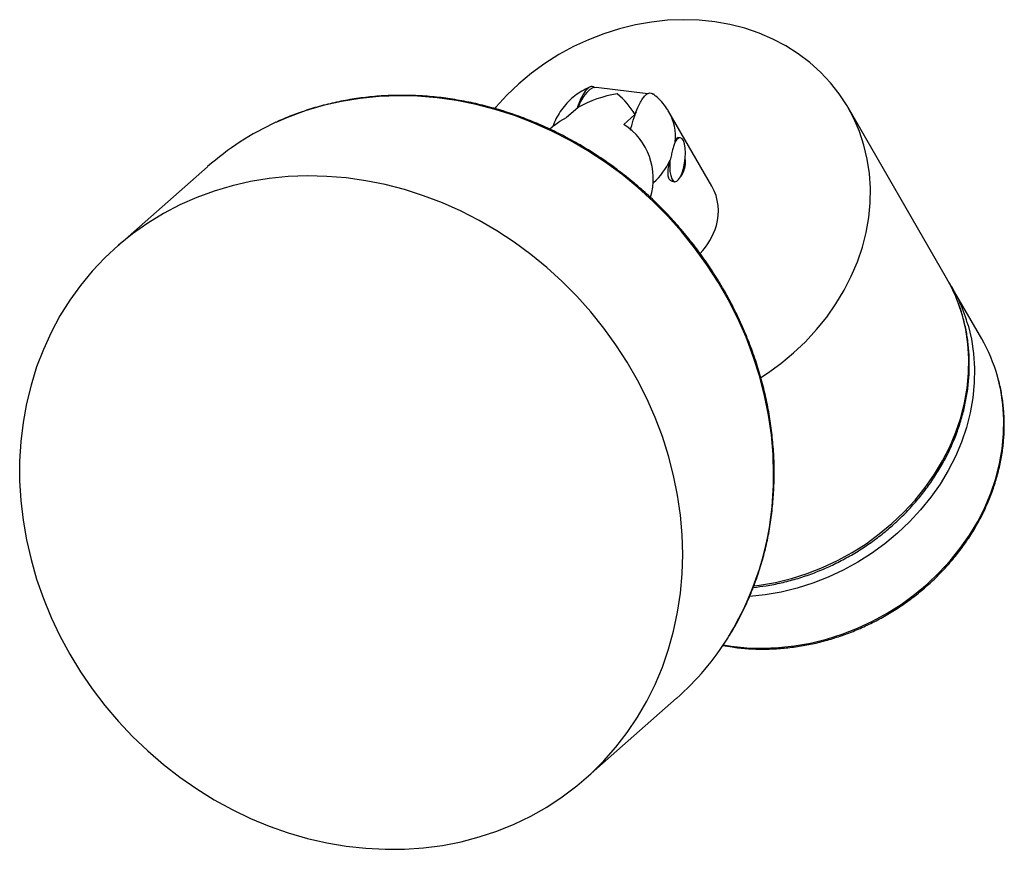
# Paper-space layout '_Dimétrica' of a CAD drawing. Header units: millimetres. Extents: x -86 to 25, y -75 to 18.
import ezdxf

# ---------------------------------------------------------------- set-up
doc = ezdxf.new("R2010")
doc.units = ezdxf.units.MM

psp = doc.layouts.new('_Dimétrica')

# ---------------------------------------------------------------- linework, layer by layer
at = {"color": 7, "linetype": 'Continuous', "lineweight": 25}
for p, q in [((-14.78, 9.97), (-20.62, 10.67)), ((-14.03, 9.87), (-14.16, 9.9)), ((-22.7, 8.39), (-23.96, 7.28)), ((-16.13, 7.89), (-16.25, 7.62)), ((-7.57, -0.48), (-12.42, 7.93)), ((18.91, -10.84), (7.8, 8.4)), ((-16.25, 7.62), (-17.51, 6.51)), ((-25.33, 6.4), (-25.84, 5.95)), ((-11.14, 5), (-11.4, 5.03)), ((-64.48, 1.73), (-74.73, -7.31)), ((-12.09, 0.08), (-11.74, 0.04)), ((22.87, -17.69), (19.55, -11.94)), ((-21.82, -67.31), (-11.56, -58.27))]:
    psp.add_line(p, q, dxfattribs=at)
at = {"color": 7, "linetype": 'Continuous', "lineweight": 25, "flags": 128}
for points in [[(-2.04, -22.08), (-1.29, -21.58), (0.22, -20.48), (1.65, -19.29), (2.99, -18.02), (4.24, -16.66), (5.39, -15.24), (6.43, -13.75), (7.35, -12.21), (8.16, -10.63), (8.85, -9.01), (9.41, -7.36), (9.83, -5.69), (10.13, -4.02), (10.29, -2.34), (10.32, -0.68), (10.21, 0.97), (9.96, 2.59), (9.59, 4.17), (9.08, 5.7), (8.45, 7.18), (7.68, 8.6), (6.8, 9.95), (5.81, 11.21), (4.7, 12.39), (3.49, 13.48), (2.18, 14.47), (0.79, 15.36), (-0.69, 16.14), (-2.24, 16.8), (-3.86, 17.35), (-5.53, 17.78), (-7.25, 18.08), (-9.01, 18.27), (-10.79, 18.32), (-12.59, 18.25), (-14.4, 18.06), (-16.2, 17.74), (-17.99, 17.3), (-19.76, 16.74), (-21.5, 16.06), (-23.19, 15.28), (-24.83, 14.38), (-26.41, 13.38), (-27.92, 12.28), (-29.35, 11.09), (-30.69, 9.81), (-31.94, 8.46), (-32.08, 8.3)], [(-20.62, 10.67), (-20.64, 10.67), (-20.99, 10.63), (-21.34, 10.44), (-21.7, 10.12), (-22.05, 9.66), (-22.39, 9.08), (-22.7, 8.39)], [(-25.33, 6.4), (-24.72, 6.86), (-23.96, 7.28)], [(-10.56, 3.3), (-10.59, 3.84), (-10.67, 4.31), (-10.79, 4.67), (-10.95, 4.9), (-11.14, 5), (-11.35, 4.96), (-11.56, 4.77), (-11.75, 4.49)], [(-12.28, 2.56), (-12.3, 2.33), (-12.32, 1.74), (-12.3, 1.2), (-12.22, 0.73), (-12.09, 0.37), (-11.93, 0.14), (-11.74, 0.04), (-11.53, 0.08), (-11.32, 0.27), (-11.11, 0.59), (-10.93, 1.02), (-10.77, 1.54), (-10.65, 2.11), (-10.58, 2.71), (-10.56, 3.3), (-10.56, 3.3)], [(-10.86, -42.03), (-10.92, -39.81), (-11.12, -37.58), (-11.44, -35.35), (-11.89, -33.12), (-12.46, -30.91), (-13.16, -28.72), (-13.97, -26.57), (-14.91, -24.45), (-15.96, -22.37), (-17.13, -20.34), (-18.4, -18.38), (-19.77, -16.48), (-21.24, -14.65), (-22.81, -12.9), (-24.46, -11.23), (-26.19, -9.65), (-28, -8.17), (-29.88, -6.79), (-31.83, -5.51), (-33.83, -4.35), (-35.88, -3.29), (-37.97, -2.36), (-40.1, -1.54), (-42.26, -0.85), (-44.44, -0.28), (-46.63, 0.15), (-48.82, 0.46), (-51.02, 0.64), (-53.2, 0.69), (-55.37, 0.61), (-57.52, 0.39), (-59.63, 0.05), (-61.7, -0.42), (-63.73, -1.02), (-65.7, -1.75), (-67.61, -2.59), (-69.46, -3.56), (-71.23, -4.64), (-72.93, -5.84), (-74.54, -7.14), (-76.06, -8.55), (-77.48, -10.06), (-78.8, -11.66), (-80.02, -13.35), (-81.13, -15.12), (-82.12, -16.97), (-83, -18.89), (-83.76, -20.87), (-84.39, -22.91), (-84.9, -25), (-85.29, -27.13), (-85.55, -29.3), (-85.68, -31.49), (-85.68, -33.71), (-85.55, -35.94), (-85.29, -38.17), (-84.9, -40.4), (-84.39, -42.61), (-83.76, -44.81), (-83, -46.99), (-82.12, -49.13), (-81.13, -51.23), (-80.02, -53.28), (-78.8, -55.27), (-77.48, -57.21), (-76.06, -59.08), (-74.54, -60.87), (-72.93, -62.58), (-71.23, -64.2), (-69.46, -65.73), (-67.61, -67.16), (-65.7, -68.49), (-63.73, -69.71), (-61.7, -70.82), (-59.63, -71.82), (-57.52, -72.69), (-55.37, -73.45), (-53.2, -74.08), (-51.02, -74.58), (-48.82, -74.95), (-46.63, -75.2), (-44.44, -75.31), (-42.26, -75.29), (-40.1, -75.15), (-37.97, -74.87), (-35.88, -74.46), (-33.83, -73.92), (-31.83, -73.26), (-29.88, -72.47), (-28, -71.57), (-26.19, -70.54), (-24.46, -69.4), (-22.81, -68.15), (-21.24, -66.79), (-19.77, -65.33), (-18.4, -63.78), (-17.13, -62.13), (-15.96, -60.4), (-14.91, -58.59), (-13.97, -56.7), (-13.16, -54.75), (-12.46, -52.74), (-11.89, -50.68), (-11.44, -48.56), (-11.12, -46.41), (-10.92, -44.23), (-10.86, -42.03)]]:
    psp.add_lwpolyline(points, dxfattribs=at)
at = {"color": 8, "linetype": 'Continuous', "lineweight": 25, "flags": 128}
for points in [[(-0.61, -32.99), (-0.67, -30.76), (-0.86, -28.53), (-1.18, -26.3), (-1.63, -24.08), (-2.21, -21.87), (-2.9, -19.68), (-3.72, -17.52), (-4.66, -15.4), (-5.71, -13.33), (-6.87, -11.3), (-8.14, -9.33), (-9.52, -7.43), (-10.99, -5.6), (-12.55, -3.85), (-14.21, -2.19), (-15.94, -0.61), (-17.75, 0.87), (-19.63, 2.25), (-21.58, 3.53), (-23.58, 4.7), (-25.63, 5.75), (-27.72, 6.69), (-29.85, 7.5), (-32.01, 8.19), (-34.18, 8.76), (-36.37, 9.2), (-38.57, 9.51), (-40.77, 9.69), (-42.95, 9.73), (-45.12, 9.65), (-47.26, 9.44), (-49.37, 9.09), (-51.45, 8.62), (-53.47, 8.02), (-55.45, 7.3), (-56.76, 6.73)], [(-2.83, -45.58), (-2.19, -45.5), (-0.39, -45.18), (1.4, -44.74), (3.17, -44.18), (4.91, -43.5), (6.6, -42.71), (8.24, -41.82), (9.82, -40.82), (11.32, -39.72), (12.75, -38.53), (14.1, -37.25), (15.35, -35.9), (16.49, -34.48), (17.53, -32.99), (18.46, -31.45), (19.27, -29.87), (19.95, -28.25), (20.51, -26.6), (20.94, -24.93), (21.23, -23.25), (21.4, -21.58), (21.42, -19.91), (21.31, -18.27), (21.07, -16.65), (20.69, -15.07), (20.22, -13.63)], [(21.33, -16.17), (21.71, -17.75), (21.95, -19.37), (22.06, -21.02), (22.03, -22.68), (21.87, -24.36), (21.58, -26.04), (21.15, -27.7), (20.59, -29.35), (19.91, -30.97), (19.1, -32.56), (18.17, -34.1), (17.13, -35.58), (15.98, -37), (14.74, -38.36), (13.39, -39.63), (11.96, -40.82), (10.45, -41.92), (8.88, -42.92), (7.24, -43.82), (5.54, -44.61), (3.81, -45.29), (2.04, -45.84), (0.25, -46.28), (-1.55, -46.6), (-3.31, -46.79)], [(-6.28, -52.23), (-5.38, -52.38), (-3.63, -52.56), (-1.84, -52.61), (-0.04, -52.55), (1.76, -52.35), (3.57, -52.03), (5.36, -51.59), (7.13, -51.03), (8.86, -50.36), (10.56, -49.57), (12.2, -48.67), (13.77, -47.67), (15.28, -46.57), (16.71, -45.38), (18.05, -44.11), (19.3, -42.75), (20.45, -41.33), (21.49, -39.85), (22.42, -38.31), (23.23, -36.72), (23.91, -35.1), (24.47, -33.45), (24.9, -31.78), (25.19, -30.11), (25.35, -28.43), (25.38, -26.77), (25.27, -25.12), (25.03, -23.5), (24.65, -21.92)]]:
    psp.add_lwpolyline(points, dxfattribs=at)
at = {"color": 7, "linetype": 'Continuous', "lineweight": 25}
for centre, radius, start, end in [((-16.26, -2.95), 13.05, 98.8178, 119.5892), ((-23.23, 3.59), 8.06, 29.9563, 51.9232), ((-43.73, -21.82), 31.39, 114.5208, 131.3757), ((-21.51, 0.37), 7.33, 343.0707, 56.8808), ((-12.57, -3.29), 5.74, 343.5657, 29.3648), ((-14.21, -2.87), 7.43, 315.6003, 344.0758), ((2.83, -20.11), 18.56, 20.434, 29.987), ((3.46, -21.23), 18.58, 15.7963, 31.9599), ((6.75, -26.99), 18.61, 15.8065, 29.9774), ((-32.35, -34.74), 31.4, 311.4472, 328.0594)]:
    psp.add_arc(centre, radius, start, end, dxfattribs=at)
at = {"color": 8, "linetype": 'Continuous', "lineweight": 25}
for centre, radius, start, end in [((-17.3, 5.15), 5.62, 353.6214, 29.7385), ((-19.33, 5.71), 7.75, 311.7921, 335.2757), ((-35.2, -33.27), 34.59, 328.4952, 0.4706)]:
    psp.add_arc(centre, radius, start, end, dxfattribs=at)
at = {"color": 7, "linetype": 'Continuous', "lineweight": 25}
for points, knots in [([(-21.33, 10.71), (-21.42, 10.68), (-21.81, 10.52), (-22.46, 10.15), (-23.24, 9.59), (-23.94, 8.92), (-24.56, 8.17), (-25.06, 7.34), (-25.38, 6.69), (-25.48, 6.31), (-25.5, 6.25)], [0, 0, 0, 0, 0.047816, 0.19918, 0.351523, 0.504693, 0.658424, 0.812382, 0.966171, 1, 1, 1, 1]), ([(-20.77, 10.62), (-20.83, 10.67), (-21.03, 10.87), (-21.46, 10.71), (-22, 10.13), (-22.46, 9.25), (-22.7, 8.57), (-22.78, 8.32)], [0, 0, 0, 0, 0.09389, 0.334787, 0.583069, 0.850386, 1, 1, 1, 1]), ([(-16.76, 5.85), (-16.74, 5.92), (-16.62, 6.42), (-16.35, 7.31), (-15.99, 8.3), (-15.64, 9.02), (-15.34, 9.51), (-15.02, 9.86), (-14.71, 10.04), (-14.43, 10.07), (-14.27, 9.97), (-14.19, 9.92)], [0, 0, 0, 0, 0.028582, 0.200943, 0.376675, 0.483752, 0.59347, 0.700696, 0.811743, 0.908345, 1, 1, 1, 1]), ([(-0.54, -32.87), (-0.54, -32.49), (-0.55, -31.42), (-0.66, -29.64), (-0.89, -27.52), (-1.24, -25.4), (-1.71, -23.3), (-2.28, -21.21), (-2.97, -19.14), (-3.77, -17.1), (-4.67, -15.09), (-5.67, -13.12), (-6.78, -11.2), (-7.98, -9.34), (-9.27, -7.53), (-10.66, -5.79), (-12.12, -4.11), (-13.67, -2.51), (-15.3, -0.99), (-16.99, 0.44), (-18.75, 1.79), (-20.57, 3.04), (-22.44, 4.2), (-24.36, 5.25), (-26.33, 6.21), (-28.33, 7.05), (-30.36, 7.79), (-32.41, 8.41), (-34.48, 8.92), (-36.57, 9.32), (-38.65, 9.6), (-40.74, 9.76), (-42.81, 9.8), (-44.88, 9.73), (-46.92, 9.54), (-48.93, 9.23), (-50.91, 8.8), (-52.85, 8.27), (-54.73, 7.6), (-56.02, 7.1), (-56.66, 6.78), (-56.7, 6.76)], [0, 0, 0, 0, 0.014141, 0.040715, 0.067295, 0.09388, 0.120469, 0.147063, 0.17366, 0.20026, 0.226862, 0.253467, 0.280074, 0.306682, 0.333291, 0.359902, 0.386513, 0.413124, 0.439736, 0.466349, 0.492961, 0.519572, 0.546183, 0.572793, 0.599401, 0.626007, 0.652612, 0.679213, 0.70581, 0.732404, 0.758993, 0.785576, 0.812153, 0.838724, 0.865287, 0.891842, 0.918389, 0.944928, 0.971458, 0.997981, 1, 1, 1, 1]), ([(-12.44, 7.93), (-12.52, 8.07), (-12.74, 8.47), (-13.22, 9.06), (-13.74, 9.58), (-14.09, 9.84), (-14.19, 9.92)], [0, 0, 0, 0, 0.174121, 0.51294, 0.849974, 1, 1, 1, 1]), ([(-11.72, 4.53), (-11.76, 4.41), (-11.81, 4.27), (-11.9, 3.96), (-11.95, 3.79), (-12.05, 3.44), (-12.1, 3.25), (-12.19, 2.86), (-12.24, 2.67), (-12.29, 2.47)], [0, 0, 0, 0, 0.25, 0.25, 0.5, 0.5, 0.75, 0.75, 1, 1, 1, 1]), ([(-11.72, 4.53), (-11.67, 4.68), (-11.56, 4.98), (-11.45, 5.01), (-11.4, 5.03)], [0, 0, 0, 0, 0.509149, 1, 1, 1, 1]), ([(-11.98, 0.1), (-12.05, 0.11), (-12.25, 0.11), (-12.45, 0.41), (-12.54, 0.93), (-12.48, 1.63), (-12.35, 2.18), (-12.29, 2.47)], [0, 0, 0, 0, 0.119396, 0.338939, 0.547849, 0.760598, 1, 1, 1, 1]), ([(-10.61, 2.59), (-10.6, 2.45), (-10.57, 2.03), (-10.7, 1.37), (-10.92, 0.79), (-11.12, 0.58), (-11.19, 0.51)], [0, 0, 0, 0, 0.166061, 0.506404, 0.830403, 1, 1, 1, 1]), ([(-2.9, -45.76), (-2.41, -45.7), (-1.36, -45.57), (0.26, -45.25), (1.94, -44.81), (3.61, -44.26), (5.24, -43.61), (6.83, -42.85), (8.37, -42), (9.86, -41.06), (11.29, -40.03), (12.65, -38.91), (13.93, -37.72), (15.13, -36.46), (16.24, -35.13), (17.26, -33.74), (18.17, -32.3), (18.98, -30.82), (19.69, -29.3), (20.28, -27.74), (20.76, -26.17), (21.12, -24.58), (21.36, -22.99), (21.48, -21.39), (21.48, -19.81), (21.36, -18.25), (21.13, -16.71), (20.76, -15.21), (20.46, -14.2), (20.26, -13.71), (20.25, -13.69)], [0, 0, 0, 0, 0.031658, 0.068894, 0.106141, 0.143397, 0.180661, 0.21793, 0.255203, 0.29248, 0.32976, 0.367041, 0.404322, 0.441603, 0.47888, 0.516153, 0.553418, 0.590671, 0.627911, 0.665131, 0.702327, 0.739494, 0.776628, 0.813724, 0.85078, 0.887792, 0.924761, 0.961689, 0.998579, 1, 1, 1, 1]), ([(-6.34, -52.29), (-6, -52.35), (-5.11, -52.52), (-3.65, -52.67), (-1.97, -52.74), (-0.27, -52.69), (1.44, -52.53), (3.14, -52.27), (4.83, -51.89), (6.51, -51.4), (8.16, -50.81), (9.77, -50.12), (11.35, -49.33), (12.87, -48.45), (14.34, -47.47), (15.74, -46.41), (17.07, -45.27), (18.32, -44.05), (19.48, -42.76), (20.56, -41.41), (21.54, -40.01), (22.42, -38.56), (23.19, -37.06), (23.85, -35.53), (24.4, -33.98), (24.84, -32.4), (25.16, -30.81), (25.36, -29.23), (25.44, -27.64), (25.4, -26.07), (25.23, -24.52), (24.99, -23.16), (24.77, -22.32), (24.68, -21.98)], [0, 0, 0, 0, 0.021179, 0.054118, 0.087074, 0.120044, 0.153024, 0.186014, 0.219012, 0.252015, 0.285023, 0.318035, 0.35105, 0.384068, 0.417087, 0.450108, 0.483129, 0.51615, 0.54917, 0.582188, 0.615202, 0.648211, 0.681213, 0.714205, 0.747185, 0.78015, 0.813096, 0.846022, 0.878923, 0.9118, 0.94465, 0.977475, 1, 1, 1, 1]), ([(-5.67, -51.3), (-5.63, -51.24), (-5.23, -50.63), (-4.56, -49.41), (-3.66, -47.62), (-2.88, -45.77), (-2.21, -43.86), (-1.64, -41.91), (-1.19, -39.91), (-0.86, -37.88), (-0.64, -35.82), (-0.55, -34.14), (-0.54, -33.15), (-0.54, -32.87)], [0, 0, 0, 0, 0.010632, 0.115648, 0.220686, 0.32575, 0.430843, 0.535966, 0.64112, 0.746305, 0.851521, 0.956765, 1, 1, 1, 1])]:
    psp.add_open_spline(points, degree=3, knots=knots, dxfattribs=at)

doc.saveas('drawing.dxf')
